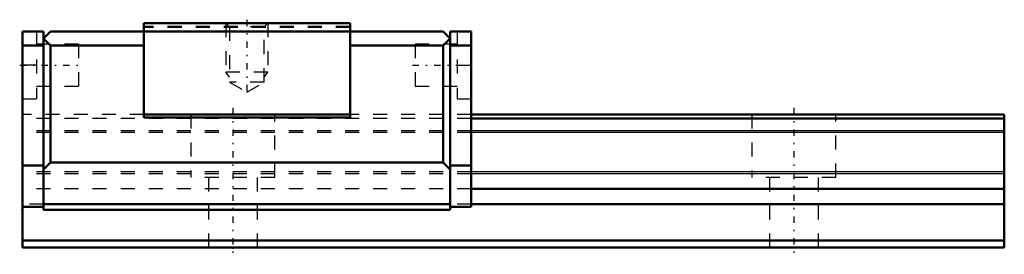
# Model space of a CAD drawing. Header units: millimetres. Extents: x -15.2 to 55, y -0.5 to 16.2.
import ezdxf

# ---------------------------------------------------------------- set-up
doc = ezdxf.new("R2010")
doc.units = ezdxf.units.MM
doc.linetypes.add('Center', pattern=[1.5, 0.45, -0.5, 0.05, -0.5])
doc.linetypes.add('Dashed', pattern=[2, 1, -1])
for name, color, linetype, lineweight in [('2d ConnectionPoints', 7, 'Continuous', 50), ('AM_0', 7, 'Continuous', 50), ('AM_4', 3, 'Continuous', 25), ('AM_5', 3, 'Continuous', 25), ('AM_7', 7, 'Center', 25), ('AM_9', 6, 'Dashed', 25)]:
    doc.layers.add(name, color=color, linetype=linetype, lineweight=lineweight)

# ---------------------------------------------------------------- blocks, each defined once
blk = doc.blocks.new('1_SRS15SSS1_Slider_0_in_SRS15SSS70LMG150W00001_0')
at = {"layer": 'AM_0'}
for p, q in [((-6.35, 16), (-6.35, 9.28)), ((8.35, 16), (-6.35, 16)), ((8.35, 16), (8.35, 9.28)), ((-15, 15.4), (-13.5, 15.4)), ((-15, 15.4), (-15, 2.9)), ((-13.5, 15.4), (-13.5, 2.7)), ((-13, 15.4), (-13.5, 14.9)), ((-13.5, 14.9), (-13, 14.4)), ((-13, 15.4), (15, 15.4)), ((15, 15.4), (15.5, 14.9)), ((15.5, 14.9), (15, 14.4)), ((17, 15.4), (15.5, 15.4)), ((15.5, 2.7), (15.5, 15.4)), ((17, 15.4), (17, 2.9)), ((-15, 14.4), (-13.5, 14.4)), ((-13, 14.4), (-13, 6.06)), ((-13, 14.4), (-6.35, 14.4)), ((15, 14.4), (8.35, 14.4)), ((15, 14.4), (15, 6.06)), ((17, 14.4), (15.5, 14.4)), ((8.35, 9.5), (-6.35, 9.5)), ((8.35, 9.28), (-6.35, 9.28)), ((-13.5, 5.86), (-15, 5.86)), ((-13, 6.06), (-13.5, 5.56)), ((15, 6.06), (-13, 6.06)), ((15.5, 5.56), (15, 6.06)), ((17, 5.86), (15.5, 5.86)), ((-13.5, 2.9), (-15, 2.9)), ((15.5, 3.1), (-13.5, 3.1)), ((17, 2.9), (15.5, 2.9)), ((15.5, 2.7), (-13.5, 2.7))]:
    blk.add_line(p, q, dxfattribs=at)
at = {"layer": 'AM_5', "linetype": 'Dashed'}
for p, q in [((-0.5, 16), (-0.5, 12.5)), ((2.5, 16), (2.5, 12.5)), ((2.5, 12.5), (-0.5, 12.5)), ((-0.23, 12.15), (-0.5, 12.5)), ((2.229, 12.15), (2.5, 12.5))]:
    blk.add_line(p, q, dxfattribs=at)
at = {"layer": 'AM_7'}
for p, q in [((1, 16.245), (1, 10.845)), ((-15.2, 13), (-10.8, 13)), ((12.8, 13), (17.2, 13))]:
    blk.add_line(p, q, dxfattribs=at)
at = {"layer": 'AM_9'}
for p, q in [((8.35, 15.771), (-6.35, 15.771)), ((8.35, 15.7), (-6.35, 15.7)), ((-0.5, 16), (-0.23, 15.729)), ((-0.23, 15.729), (-0.23, 11.8)), ((2.229, 15.729), (-0.23, 15.729)), ((2.229, 15.729), (2.5, 16)), ((2.229, 11.8), (2.229, 15.729)), ((-14, 15.4), (-14, 10.6)), ((16, 15.4), (16, 10.6)), ((-11, 14.5), (-14, 14.5)), ((-11, 14.5), (-11, 11.5)), ((16, 14.5), (13, 14.5)), ((13, 14.5), (13, 11.5)), ((-14, 13), (-15, 13)), ((16, 13), (17, 13)), ((-14, 11.5), (-11, 11.5)), ((2.229, 11.8), (-0.23, 11.8)), ((-0.23, 11.8), (1, 11.09)), ((1, 11.09), (2.229, 11.8)), ((13, 11.5), (16, 11.5)), ((-15, 10.6), (-14, 10.6)), ((16, 10.6), (17, 10.6)), ((-6.35, 9.5), (-15, 9.5)), ((17, 9.2), (-15, 9.2)), ((17, 9.5), (8.35, 9.5)), ((17, 8.33), (-15, 8.33)), ((17, 8.199), (-15, 8.199)), ((17, 5.401), (-15, 5.401)), ((17, 5.27), (-15, 5.27)), ((17, 4.2), (-15, 4.2)), ((-13.5, 3.1), (-15, 3.1)), ((17, 3.1), (15.5, 3.1))]:
    blk.add_line(p, q, dxfattribs=at)
blk = doc.blocks.new('2_SRS15S7015_Track_0_in_SRS15SSS70LMG150W00001_0')
at = {"layer": 'AM_0'}
for p, q in [((55, 9.5), (17, 9.5)), ((55, 9.2), (17, 9.2)), ((55, 9.5), (55, 0)), ((55, 4.2), (17, 4.2)), ((-15, 2.9), (-15, 0)), ((55, 3.1), (17, 3.1)), ((55, 0.5), (-15, 0.5)), ((55, 0), (-15, 0))]:
    blk.add_line(p, q, dxfattribs=at)
at = {"layer": 'AM_4'}
for p, q in [((55, 8.33), (17, 8.33)), ((55, 8.199), (17, 8.199)), ((55, 5.401), (17, 5.401)), ((55, 5.27), (17, 5.27))]:
    blk.add_line(p, q, dxfattribs=at)
at = {"layer": 'AM_7'}
for p, q in [((0, 9.975), (0, -0.475)), ((40, 9.975), (40, -0.475))]:
    blk.add_line(p, q, dxfattribs=at)
at = {"layer": 'AM_9'}
for p, q in [((-6.35, 9.5), (-15, 9.5)), ((17, 9.2), (-15, 9.2)), ((-3, 9.5), (-3, 5)), ((3, 5), (3, 9.5)), ((17, 9.5), (8.35, 9.5)), ((37, 9.5), (37, 5)), ((43, 5), (43, 9.5)), ((17, 8.33), (-15, 8.33)), ((17, 8.199), (-15, 8.199)), ((17, 5.401), (-15, 5.401)), ((17, 5.27), (-15, 5.27)), ((3, 5), (-3, 5)), ((-1.75, 5), (-1.75, 0)), ((1.75, 0), (1.75, 5)), ((43, 5), (37, 5)), ((38.25, 5), (38.25, 0)), ((41.75, 0), (41.75, 5)), ((17, 4.2), (-15, 4.2)), ((-13.5, 3.1), (-15, 3.1)), ((17, 3.1), (15.5, 3.1))]:
    blk.add_line(p, q, dxfattribs=at)

msp = doc.modelspace()

# ---------------------------------------------------------------- linework, layer by layer
at = {"layer": '2d ConnectionPoints'}
for p in [(-15, 2.7), (0, 0), (0, 0)]:
    msp.add_point(p, dxfattribs=at)

# ---------------------------------------------------------------- block references
for name in ['1_SRS15SSS1_Slider_0_in_SRS15SSS70LMG150W00001_0', '2_SRS15S7015_Track_0_in_SRS15SSS70LMG150W00001_0']:
    msp.add_blockref(name, (0, 0))

doc.saveas('drawing.dxf')
